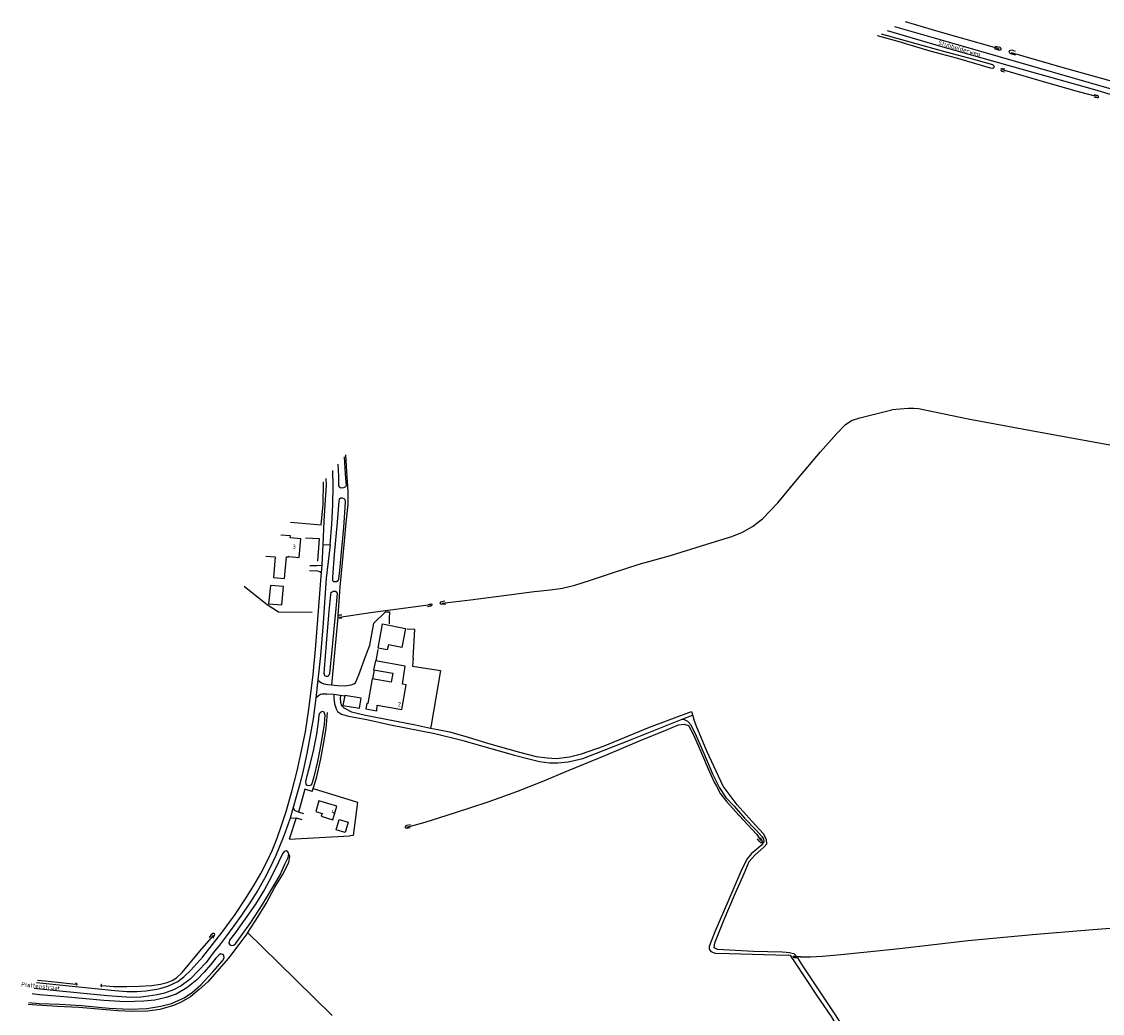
# Model space of a CAD drawing. Header units: metres. Extents: x 226218 to 240385, y 439369 to 449677.
# Tile 12 of 256: x 226279 to 226900, y 440814 to 441384. Entities that reach past the tile are written whole.
import ezdxf

# ---------------------------------------------------------------- set-up
doc = ezdxf.new("R2010")
doc.units = ezdxf.units.M
doc.header["$MEASUREMENT"] = 0
for name, color, linetype in [('DAKRAND', 4, 'Continuous'), ('DAKRAND-BYG', 4, 'Continuous'), ('HEG', 253, 'Continuous'), ('HOOFDGEBOUW', 4, 'Continuous'), ('HUISNUMMER', 253, 'Continuous'), ('INSTEEKSLOOT', 153, 'Continuous'), ('KANTVERH', 253, 'Continuous'), ('MIDSLTGREPPEL', 253, 'Continuous'), ('OVERIGEAFSCH', 253, 'Continuous'), ('RASTER', 253, 'Continuous'), ('STRAATNAAM', 253, 'Continuous')]:
    doc.layers.add(name, color=color, linetype=linetype)
doc.styles.get("Standard").update_dxf_attribs({"font": 'iso.shx'})

msp = doc.modelspace()

# ---------------------------------------------------------------- linework, layer by layer
at = {"layer": 'DAKRAND'}
for p, q in [((226433.65, 441087.52), (226433.47, 441087.54)), ((226432.66, 441076.7), (226432.4, 441076.72))]:
    msp.add_line(p, q, dxfattribs=at)
for points in [[(226433.47, 441087.54), (226433.58, 441088.6), (226427.99, 441089.04)], [(226419.32, 441076.94), (226424.82, 441076.5), (226423.73, 441064.62), (226430.13, 441064.06), (226431.25, 441076.62), (226432.38, 441076.52), (226432.4, 441076.72)], [(226498.01, 441003.38), (226499.58, 441013.73), (226482.37, 441016.79), (226481.35, 441011.73), (226492.4, 441009.72), (226491.51, 441004.55)], [(226478.04, 440992.29), (226477.55, 440992.38), (226476.92, 440989.14), (226483.17, 440988.13), (226483.46, 440991.32)]]:
    msp.add_lwpolyline(points, dxfattribs=at)
at = {"layer": 'DAKRAND-BYG'}
for points in [[(226429.57, 441059.58), (226422.1, 441060.03), (226421, 441049.64), (226428.58, 441049.01), (226429.57, 441059.58)], [(226499.74, 441035.45), (226497.55, 441024.44), (226489.95, 441026.06), (226489.21, 441023.18), (226483.92, 441024.08), (226486.51, 441038.15), (226499.74, 441035.45)], [(226474.24, 440995.45), (226464.9, 440996.92), (226463.64, 440991.22), (226473.2, 440989.53), (226474.24, 440995.45)], [(226466.63, 440924.19), (226464.92, 440918.19), (226459.75, 440919.66), (226461.46, 440925.66), (226466.63, 440924.19)]]:
    msp.add_lwpolyline(points, dxfattribs=at)
at = {"layer": 'HEG'}
msp.add_lwpolyline([(226449.34, 441074.11), (226450.27, 441086.84), (226442.19, 441087.27)], dxfattribs=at)
at = {"layer": 'HOOFDGEBOUW'}
for points in [[(226432.66, 441076.7), (226438.53, 441076.16), (226439.53, 441086.98), (226433.65, 441087.52)], [(226491.51, 441004.55), (226480.61, 441006.52), (226478.04, 440992.29)], [(226483.46, 440991.32), (226497.5, 440988.78), (226500.07, 441003.01), (226498.01, 441003.38)], [(226449.8, 440936.31), (226448.05, 440930.27), (226451.77, 440929.14), (226451.24, 440927.46), (226457.97, 440925.47), (226460.13, 440933.21), (226449.8, 440936.31)]]:
    msp.add_lwpolyline(points, dxfattribs=at)
at = {"layer": 'INSTEEKSLOOT'}
msp.add_line((226464.34, 441133.97), (226465.03, 441124.07), dxfattribs=at)
for points in [[(226773.24, 441377.15), (226784.8, 441373.83), (226808.15, 441367.36), (226826.16, 441362.43), (226837.11, 441359.39), (226838.01, 441358.64), (226838.09, 441357.97), (226837.43, 441357.24), (226836, 441357.34), (226817.21, 441362.85), (226801.3, 441367.21), (226782.9, 441372.71), (226771.02, 441375.96)], [(226838.12, 441368.64), (226840.45, 441367.95), (226841.71, 441367.81), (226842.18, 441368.12), (226842.13, 441368.56), (226841.5, 441369.14), (226838.7, 441369.83)], [(226850.46, 441366.83), (226848.45, 441367.6), (226846.95, 441367.36), (226846.61, 441366.99), (226847.03, 441366.22), (226848.05, 441365.5), (226850.36, 441364.93)], [(226844.19, 441356.75), (226842.81, 441357.05), (226842.2, 441356.9), (226841.87, 441356.32), (226842.06, 441355.77), (226842.49, 441355.61), (226844.13, 441355.22)], [(226895.88, 441340.67), (226897.43, 441340.43), (226898.06, 441340.45), (226898.2, 441340.74), (226898.18, 441341.24), (226897.35, 441341.71), (226895.56, 441342.1)], [(226465.03, 441124.07), (226465.33, 441119.74), (226465.5, 441117.5), (226465.14, 441116.8), (226463.96, 441116.12), (226462.59, 441116.1), (226461.56, 441116.7), (226461.38, 441117.76), (226461.3, 441122.86), (226460.91, 441129.79)], [(226465.03, 441104.85), (226465.18, 441108.13), (226464.96, 441109.25), (226464.47, 441109.97), (226463.46, 441110.3), (226462.42, 441110.26), (226461.64, 441109.77), (226461.3, 441108.58), (226460.46, 441096.48), (226458.67, 441077.97), (226457.72, 441064.85), (226457.69, 441062.96), (226458.32, 441062.37), (226460, 441062.44), (226460.9, 441062.97), (226461.39, 441063.88), (226462, 441068.66), (226462.84, 441079.28), (226464.29, 441093.4), (226465.03, 441104.85)], [(226456.2, 441011.65), (226455.97, 441009.58), (226455.69, 441008.47), (226455.09, 441007.83), (226454.27, 441007.74), (226453.29, 441008.22), (226452.9, 441009.55), (226453.04, 441012.29), (226454.25, 441026.72), (226455.79, 441045.32), (226456.7, 441054.98), (226456.96, 441056.16), (226458.04, 441056.93), (226459.36, 441056.84), (226460.14, 441056.29), (226460.4, 441055.41), (226459.54, 441046.96), (226458.43, 441035.21), (226457.08, 441020.83), (226456.2, 441011.65)], [(226512.7, 441049.2), (226514.25, 441049.53), (226514.83, 441049.28), (226514.92, 441048.74), (226514.28, 441048.23), (226512.27, 441047.9)], [(226522.33, 441051.02), (226520.45, 441050.74), (226519.82, 441050.5), (226519.48, 441050.05), (226519.83, 441049.5), (226520.28, 441049.34), (226522.94, 441049.49)], [(226463.17, 441042.97), (226461.67, 441042.97), (226460.9, 441042.65), (226460.61, 441042.16), (226460.88, 441041.61), (226461.63, 441041.5), (226463.17, 441041.51)], [(226447.01, 440950.06), (226446.29, 440947.49), (226445.78, 440946.11), (226445.25, 440945.35), (226444.15, 440944.92), (226443.14, 440945.16), (226442.52, 440945.91), (226442.46, 440947.21), (226443.1, 440950.73), (226445.04, 440958.01), (226446.8, 440965.17), (226448.79, 440974.76), (226449.78, 440983.03), (226450.13, 440985.84), (226450.67, 440987.1), (226451.79, 440987.8), (226452.81, 440987.55), (226453.39, 440985.78), (226452.89, 440980.34), (226451.22, 440969.95), (226449.08, 440959.01), (226447.01, 440950.06)], [(226502.52, 440922.53), (226500.42, 440922.11), (226499.73, 440921.77), (226499.28, 440921.12), (226499.6, 440920.79), (226500.09, 440920.69), (226502.39, 440921.12)], [(226703.66, 440915.13), (226704.4, 440914.07), (226704.83, 440912.86), (226704.44, 440912.3), (226704.02, 440912.23), (226703.33, 440912.71), (226702.94, 440913.26), (226702.05, 440914.53)], [(226430.4, 440899.93), (226432.22, 440903.89), (226432.64, 440905.74), (226432.06, 440907.08), (226431.06, 440907.61), (226430.02, 440907.32), (226428.89, 440905.97), (226426.86, 440901.5), (226422.28, 440892.1), (226418.65, 440885.48), (226413.4, 440877.04), (226408.39, 440869.92), (226401.3, 440859.85), (226398.42, 440856.22), (226398.08, 440854.5), (226398.77, 440853.63), (226399.75, 440853.23), (226400.88, 440853.47), (226401.89, 440854.26), (226404.81, 440858.3), (226410.68, 440866.41), (226417.48, 440876.8), (226423.88, 440887.29), (226427.64, 440893.91), (226430.4, 440899.93)], [(226388.93, 440857.54), (226389.92, 440858.92), (226390.06, 440859.66), (226389.71, 440860.05), (226388.83, 440860.07), (226387.77, 440859.22), (226386.79, 440857.86)], [(226283.18, 440820.45), (226289.1, 440819.92), (226300.83, 440819.44), (226313.48, 440818.68), (226329.36, 440817.25), (226341.11, 440816.64), (226350.96, 440816.96), (226359.03, 440818.37), (226365.06, 440819.97), (226372.46, 440823.12), (226377.23, 440826.47), (226382.03, 440830.65), (226388.96, 440838.07), (226394.54, 440844.39), (226395.49, 440846.22), (226395.3, 440847.54), (226394.79, 440848.15), (226393.59, 440848.36), (226392.61, 440847.9), (226390.59, 440845.89), (226387.66, 440842.17), (226383.91, 440837.84), (226379.65, 440833.46), (226373.95, 440828.83), (226367.78, 440825.28), (226362.08, 440823.38), (226355.48, 440821.91)], [(226310.02, 440831.67), (226310.23, 440831.67), (226310.42, 440831.59), (226310.58, 440831.46), (226310.69, 440831.28), (226310.74, 440831.08), (226310.71, 440830.87), (226310.62, 440830.68), (226310.48, 440830.53), (226310.29, 440830.44)], [(226325.11, 440830.87), (226324.92, 440830.78), (226324.77, 440830.64), (226324.65, 440830.46), (226324.6, 440830.25), (226324.61, 440830.04), (226324.68, 440829.84), (226324.81, 440829.67), (226324.98, 440829.54)], [(226355.48, 440821.91), (226349.33, 440821.27), (226338.56, 440820.79), (226326.25, 440821.66), (226305.65, 440823.46), (226289.2, 440824.98), (226285.05, 440825.43)]]:
    msp.add_lwpolyline(points, dxfattribs=at)
at = {"layer": 'KANTVERH'}
for p, q in [((226483.8, 441023.36), (226482.58, 441016.75)), ((226481.69, 441011.67), (226480.73, 441006.5)), ((226664.2, 440987.69), (226665.44, 440983.38)), ((226433.33, 440926.39), (226436.85, 440926.59)), ((226436.85, 440926.59), (226440.03, 440925.55)), ((226441.26, 440928.96), (226438.09, 440929.87))]:
    msp.add_line(p, q, dxfattribs=at)
for points in [[(226776.69, 441378.99), (226805.98, 441370.44), (226848.75, 441358.36), (226895.9, 441345.05), (226916.24, 441339.01)], [(226780.82, 441381.2), (226807.75, 441373.57), (226861.46, 441358.13), (226925.32, 441339.69), (226932.65, 441337.18), (226937.82, 441334.62), (226945.52, 441331.27), (226953.16, 441326.7), (226972.07, 441314.07), (226995.64, 441297.92), (227005.51, 441291.23), (227014.55, 441284.56), (227020.93, 441279.54), (227022.38, 441278.5), (227025.33, 441277.61), (227031.63, 441276.92), (227033.18, 441277.04), (227033.99, 441278.15), (227034.07, 441279.27), (227034.16, 441280.68), (227033.54, 441284.3)], [(226452.31, 441083.68), (226456.31, 441083.45), (226457.24, 441095.25), (226457.88, 441106.67), (226458.19, 441117.08), (226457.87, 441126.08)], [(226434.4, 440941.69), (226437.38, 440953.53), (226439.96, 440965.15), (226442.11, 440975.99), (226444.02, 440989.01), (226445.17, 440998.1), (226446.6, 441008.94), (226448.13, 441025.58), (226451.18, 441065.55), (226451.37, 441067.61), (226451.73, 441071.7), (226452.31, 441083.68), (226452.95, 441096.97), (226453.52, 441106.46), (226454.28, 441117.72), (226454.14, 441121.53)], [(226456.31, 441083.45), (226454.11, 441064.36), (226452.27, 441038.61), (226450.74, 441019.86), (226449.38, 441005.92), (226448.22, 440995.42), (226446.55, 440983.46), (226444.71, 440972.86), (226442.99, 440963.52), (226440.76, 440953.76), (226439.09, 440946.76), (226436.82, 440938.57), (226435.16, 440932.59), (226433.33, 440926.39), (226430.99, 440919.88), (226429.34, 440915.27), (226427.32, 440910.11), (226425.16, 440904.9), (226422.11, 440898.52), (226418.7, 440891.75), (226414.61, 440884.68), (226410.27, 440877.7), (226405.33, 440870.63), (226401.08, 440864.54), (226396.81, 440858.85), (226392.84, 440853.47), (226389.19, 440848.94), (226385.14, 440843.54), (226380.77, 440838.83), (226375.96, 440833.94), (226370.68, 440830.07), (226366.33, 440827.71)], [(226444.56, 441068.8), (226449.17, 441068.51), (226450.46, 441068.16), (226451.37, 441067.61)], [(226451.73, 441071.7), (226451.13, 441071.54), (226448.79, 441071.35), (226444.77, 441071.39)], [(226449.38, 441005.92), (226450.08, 441005.15), (226451.33, 441004.2), (226452.75, 441003.56), (226455.08, 441003.12), (226457.15, 441002.95), (226460.54, 441002.66), (226464.83, 441002.5), (226468.43, 441003.07), (226469.98, 441003.63), (226470.85, 441004.25), (226472.95, 441008.72), (226476.62, 441019.26), (226479.22, 441025.78), (226481.48, 441038.5), (226488.13, 441044.89), (226490.55, 441044.91), (226490.37, 441041.14), (226490.23, 441038.09)], [(226464.86, 440996.51), (226462.23, 440996.89), (226458.4, 440997.44), (226454.37, 440997.74), (226451.79, 440997.71), (226450.76, 440997.48), (226449.64, 440996.66), (226448.22, 440995.42)], [(226458.4, 440997.44), (226458.51, 440995.28), (226458.89, 440992.03), (226459.76, 440989.32), (226460.66, 440987.71), (226462.87, 440986.13), (226466.91, 440985.08), (226477.5, 440983.02), (226490.99, 440980.12), (226516.53, 440974.96), (226532.09, 440971.16), (226544.69, 440967.63), (226562.38, 440962.62), (226570.55, 440960.43), (226576.82, 440958.93), (226582.55, 440958.14), (226587.25, 440958.18), (226593.27, 440958.86), (226601.73, 440960.73), (226613.9, 440965.42), (226629.04, 440971.35), (226650.99, 440980.23), (226658.81, 440983.32), (226664.78, 440985.67)], [(226462.23, 440996.89), (226462.14, 440995.21), (226462.37, 440993.14), (226462.95, 440991.19), (226464.19, 440989.71), (226468.65, 440987.57), (226476.76, 440985.61), (226505.53, 440979.95), (226514.15, 440978.18)], [(226514.15, 440978.18), (226518.23, 440977.34), (226524.94, 440975.97), (226535.14, 440973.18), (226546.84, 440969.55), (226565.31, 440964.29), (226574.84, 440961.8), (226581.11, 440961.05), (226586.55, 440960.78), (226593.92, 440961.63), (226600.79, 440963.28), (226613.45, 440967.71), (226639.99, 440978.77), (226664.2, 440987.69)], [(226658.81, 440983.32), (226659.86, 440983.16), (226661.86, 440982.09), (226663.72, 440980.09), (226666.84, 440973.64), (226670.95, 440964.09), (226676.13, 440951.85), (226680.14, 440943.75), (226683.94, 440938.25), (226688.57, 440933.21), (226694.62, 440926.33), (226701.36, 440919.48), (226704.66, 440915.7), (226705.52, 440914.45), (226705.77, 440912.82), (226704.34, 440910.94), (226701.5, 440908.48), (226698.64, 440906.07), (226696.05, 440903.09), (226693.06, 440897.08), (226685.64, 440879.62), (226677.55, 440861.01), (226674.34, 440852.63), (226674.35, 440851.22), (226675.31, 440849.8), (226677.79, 440848.83), (226685.79, 440848.7), (226712.68, 440847.87), (226719.63, 440847.64)], [(226720.85, 440849.04), (226716.22, 440849.4), (226699.7, 440849.85), (226679.12, 440850.93), (226677.23, 440851.92), (226677.58, 440854.86), (226682.84, 440868.24), (226688.78, 440882.09), (226694.45, 440894.66), (226697.29, 440901.49), (226700.6, 440905.1), (226705.86, 440909.88), (226707.43, 440911.72), (226707.21, 440914.16), (226705.53, 440917.34), (226698.93, 440924.55), (226690.46, 440934.12), (226682.36, 440944.77), (226672.89, 440964.83), (226666.79, 440979.57), (226665.44, 440983.38)], [(226287.5, 440831.94), (226306.22, 440830.03), (226321.27, 440828.45), (226332.57, 440827.39), (226339.54, 440826.79), (226345.18, 440826.84), (226350.37, 440827.18), (226356.67, 440828.17), (226359.26, 440828.73), (226363.07, 440829.85), (226368.75, 440832.57), (226372.17, 440835.23), (226376.18, 440839.02), (226383.19, 440846.75), (226394.3, 440860.95), (226401.79, 440871.11), (226407.41, 440879.57), (226412.57, 440887.78), (226416.45, 440894.69), (226420.33, 440902.04), (226423.24, 440908.23), (226425.9, 440914.93), (226428.67, 440922.74), (226431.14, 440930.18), (226434.4, 440941.69)], [(226438.09, 440929.87), (226436.05, 440930.85), (226435.16, 440932.59)], [(226721.77, 440846.36), (226721.2, 440847.21), (226720.78, 440847.46), (226719.63, 440847.64)], [(226720.85, 440849.04), (226722.98, 440848.57), (226724.23, 440847.26)], [(226809.94, 440545.77), (226811.22, 440546.17), (226812.83, 440547.65), (226813.95, 440549.75), (226814.89, 440552.64), (226815.44, 440557.36), (226815.35, 440562.94), (226813.55, 440576.32), (226809.48, 440594.32), (226798.67, 440633.07), (226788.62, 440670.13), (226776.67, 440716.76), (226764.27, 440765.16), (226759.42, 440782.89), (226756.09, 440791.95), (226750.79, 440802.23), (226744.57, 440812.38), (226736.23, 440824.67), (226723.48, 440843.92), (226721.77, 440846.36)], [(226725.02, 440846.14), (226722.94, 440846.09), (226722.62, 440847.08), (226724.23, 440847.26)], [(226725.02, 440846.14), (226727.88, 440841.61), (226741.39, 440821.35), (226753.48, 440803.23), (226758.79, 440791.9), (226761.53, 440783.28), (226767.4, 440761.8), (226781.71, 440705.87), (226792.49, 440663.32)], [(226366.33, 440827.71), (226361.13, 440825.88), (226356.91, 440824.8), (226351.88, 440824.04), (226347.58, 440823.63), (226341.98, 440823.43), (226328.27, 440824.3), (226300.96, 440827.02), (226286.2, 440828.48)]]:
    msp.add_lwpolyline(points, dxfattribs=at)
at = {"layer": 'MIDSLTGREPPEL'}
for p, q in [((226892.52, 440862.19), (226917, 440864.27)), ((226823.12, 440856.17), (226860.08, 440859.63)), ((226860.08, 440859.63), (226892.52, 440862.19)), ((226765.18, 440849.63), (226783.76, 440851.57)), ((226783.76, 440851.57), (226823.12, 440856.17)), ((226726.88, 440846.73), (226723.08, 440846.67)), ((226726.88, 440846.73), (226732.44, 440846.82)), ((226732.44, 440846.82), (226739.52, 440847.19)), ((226739.52, 440847.19), (226750.04, 440848.03)), ((226750.04, 440848.03), (226765.18, 440849.63))]:
    msp.add_line(p, q, dxfattribs=at)
for points in [[(226786.89, 441384.09), (226807.75, 441377.94), (226840.82, 441368.59)], [(226847.85, 441366.32), (226877.09, 441357.97), (226912.02, 441348.1), (226927.3, 441343.06), (226934.63, 441340.97)], [(226896.94, 441341), (226887.34, 441343.63), (226869.12, 441348.79), (226842.97, 441356.4)], [(226713.77, 441107.5), (226724.64, 441120.74), (226738.36, 441136.92), (226747.6, 441147.42), (226752.45, 441152.34), (226756.12, 441154.81), (226760.93, 441156.41), (226779.34, 441161.11)], [(226952.03, 441132.32), (226918.41, 441138.24), (226864.53, 441147.93), (226823.18, 441155.71), (226794.6, 441161.51), (226791.99, 441161.83), (226788.82, 441161.85), (226779.34, 441161.11)], [(226520.78, 441049.86), (226536.99, 441051.78), (226560.6, 441054.88), (226573.66, 441056.6), (226583.13, 441057.58), (226589.95, 441058.53), (226597.03, 441060.27), (226606.01, 441063.08), (226618.71, 441067.34), (226633.98, 441072.39), (226651.96, 441077.37), (226672.99, 441083.89), (226687.35, 441088.32), (226693.41, 441090.68), (226699.18, 441093.96), (226704.96, 441098.45), (226713.77, 441107.5)], [(226461.67, 441041.97), (226479.57, 441044.56), (226514.27, 441049.14)], [(226500.45, 440921.22), (226510.96, 440924.19), (226527.77, 440929.56), (226547.23, 440935.71), (226563.71, 440941.81), (226578.19, 440947.56), (226593.86, 440954.05), (226614.94, 440962.6), (226634.22, 440970.77), (226649.32, 440976.96), (226656.57, 440980.02), (226659.94, 440980.44), (226662.31, 440979.72), (226665.26, 440974.3), (226669.95, 440963.82), (226673.66, 440954.75), (226677.13, 440947.11), (226678.52, 440944.75), (226680.8, 440940.39), (226684.48, 440935.75), (226689.41, 440930.22), (226696.3, 440922.82), (226701.61, 440916.94), (226704.07, 440913.57)], [(226325.07, 440830.23), (226332.03, 440829.73), (226339.46, 440829.61), (226346.63, 440829.82), (226353.64, 440830.19), (226358.85, 440830.99), (226362.58, 440832.01), (226365.6, 440833.13), (226368.04, 440834.7), (226371.2, 440837.82), (226381.4, 440849.9), (226389.22, 440859.03)], [(226288.04, 440833.38), (226292.51, 440832.86), (226310.22, 440831.04)]]:
    msp.add_lwpolyline(points, dxfattribs=at)
at = {"layer": 'OVERIGEAFSCH'}
for points in [[(226460.9, 441042.65), (226462.06, 441059.36), (226463.21, 441071.19), (226464.38, 441083.54), (226465.58, 441096.07), (226466.63, 441106.67), (226466.72, 441114.03), (226466.03, 441125.4), (226465.37, 441135.22)], [(226408.95, 440860.65), (226414.91, 440869.93), (226419.53, 440877.29), (226424.64, 440886.79), (226428.89, 440893.91), (226432.54, 440900.92), (226433.23, 440904.31), (226432.64, 440905.74)], [(226358.49, 440816.53), (226351.38, 440815.53), (226342.66, 440815.38), (226334.2, 440815.62), (226325.51, 440816.38), (226311.95, 440817.6), (226299.65, 440818.28), (226287.71, 440818.91), (226282.77, 440819.36)]]:
    msp.add_lwpolyline(points, dxfattribs=at)
at = {"layer": 'RASTER'}
for p, q in [((226460.88, 441041.61), (226457.15, 441002.95)), ((226446.03, 440941.78), (226446.55, 440943.41))]:
    msp.add_line(p, q, dxfattribs=at)
for points in [[(226433.59, 441096.5), (226451.22, 441094.9), (226452.39, 441106.71), (226452.61, 441119.67)], [(226445.95, 441044.49), (226426.72, 441044.78), (226420.22, 441048.91), (226411.98, 441055.42), (226406.9, 441059.6)], [(226504.18, 441018.33), (226504.98, 441034.8), (226500.63, 441034.95)], [(226504.18, 441018.33), (226503.73, 441013.73), (226519.89, 441011.18), (226514.41, 440979.82), (226514.15, 440978.18)], [(226446.55, 440943.41), (226448.45, 440949.48), (226450.95, 440960.57), (226452.58, 440968.98), (226454.05, 440977.88), (226454.87, 440987.04)], [(226446.03, 440941.78), (226441.73, 440943.03), (226438.09, 440929.87)], [(226446.55, 440943.41), (226472.1, 440935.59), (226469.66, 440916.41), (226467.65, 440916.23)], [(226436.85, 440926.59), (226432.71, 440914.35), (226467.65, 440916.23)], [(226408.95, 440860.65), (226403.81, 440853.77), (226397.94, 440845.9), (226392.51, 440839.8), (226386.14, 440832.4), (226381.15, 440827.91), (226376.05, 440823.79), (226370.3, 440820.41), (226366.39, 440818.79), (226358.49, 440816.53)], [(226408.71, 440860.86), (226426.54, 440843.53), (226457.52, 440813.1)]]:
    msp.add_lwpolyline(points, dxfattribs=at)

# ---------------------------------------------------------------- texts
at = {"layer": 'HUISNUMMER'}
for s, p in [('3', (226434.66, 441081.07)), ('2', (226495.2, 440990.63)), ('4', (226457.04, 440928.77))]:
    msp.add_text(s, height=2.5, dxfattribs=at).set_placement(p)
at = {"layer": 'STRAATNAAM'}
for s, rotation, p in [('Stubbelderweg', 343.9208, (226805.76, 441371)), ('Plattenstraat', 354.2609, (226278.64, 440829.71))]:
    msp.add_text(s, height=2.5, rotation=rotation, dxfattribs=at).set_placement(p)

doc.saveas('drawing.dxf')
